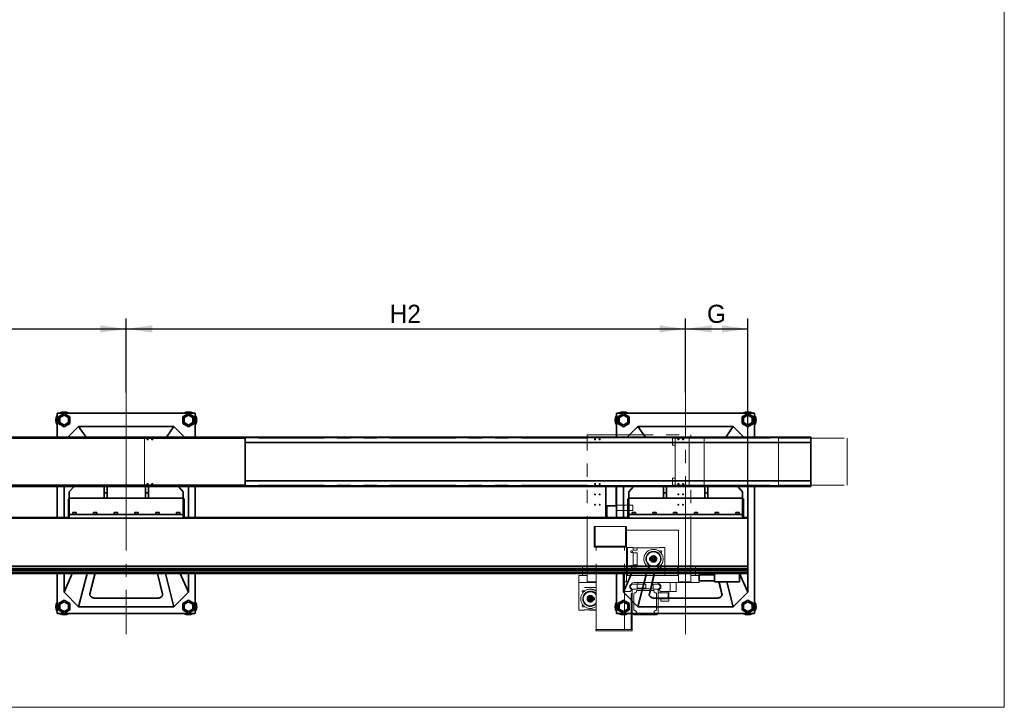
# Model space of a CAD drawing. Header units: millimetres. Extents: x 21 to 401, y 28 to 281.
# Tile 3 of 14: x 101 to 196, y 28 to 95. Entities that reach past the tile are written whole.
import ezdxf

# ---------------------------------------------------------------- set-up
doc = ezdxf.new("R2010")
doc.units = ezdxf.units.MM
for name, pattern in [('SLD-Durchgehend', [0]), ('SLD-Phantom', [12.7, 6.35, -1.27, 1.27, -1.27, 1.27, -1.27]), ('SLD-Punktstrich', [19.05, 15.24, -1.27, 1.27, -1.27])]:
    doc.linetypes.add(name, pattern=pattern)
doc.layers.add('KOPF', color=7, linetype='SLD-Durchgehend')
doc.styles.add('SLDTEXTSTYLE2', font='GIL_____.TTF')
doc.dimstyles.new('SLDDIMSTYLE0', dxfattribs={"dimtxt": 1.75, "dimasz": 2.5, "dimexe": 0, "dimexo": 0.0625, "dimgap": 0.4375, "dimtad": 1, "dimlfac": 50, "dimrnd": 1e-09, "dimzin": 12, "dimdsep": 46, "dimtxsty": 'SLDTEXTSTYLE2', "dimsah": 1, "dimcen": 0.09, "dimadec": 0, "dimazin": 3, "dimtfac": 1, "dimtofl": 0, "dimtmove": 0, "dimatfit": 3, "dimfxl": 1, "dimfrac": 2, "dimtolj": 1, "dimtzin": 12, "dimarcsym": 0})

# ---------------------------------------------------------------- blocks, each defined once
blk = doc.blocks.new('_D_11')
at = {"layer": 'KOPF'}
for p, q in [((56.973, 58.694), (56.973, 65.834)), ((110.973, 58.694), (110.973, 65.834)), ((56.973, 64.834), (110.973, 64.834))]:
    blk.add_line(p, q, dxfattribs=at)
for points in [[(56.973, 64.834), (59.473, 64.484), (59.473, 65.184)], [(110.973, 64.834), (108.473, 65.184), (108.473, 64.484)]]:
    blk.add_solid(points, dxfattribs=at)
at = {"layer": 'KOPF', "insert": (82.417, 67.167), "char_height": 1.75, "attachment_point": 1, "style": 'SLDTEXTSTYLE2'}
blk.add_mtext('H1', dxfattribs=at)
blk = doc.blocks.new('_D_12')
at = {"layer": 'KOPF'}
for p, q in [((110.973, 58.694), (110.973, 65.834)), ((164.973, 58.694), (164.973, 65.834)), ((110.973, 64.834), (164.973, 64.834))]:
    blk.add_line(p, q, dxfattribs=at)
for points in [[(110.973, 64.834), (113.473, 64.484), (113.473, 65.184)], [(164.973, 64.834), (162.473, 65.184), (162.473, 64.484)]]:
    blk.add_solid(points, dxfattribs=at)
at = {"layer": 'KOPF', "insert": (136.417, 67.167), "char_height": 1.75, "attachment_point": 1, "style": 'SLDTEXTSTYLE2'}
blk.add_mtext('H2', dxfattribs=at)
blk = doc.blocks.new('_D_13')
at = {"layer": 'KOPF'}
for p, q in [((164.973, 58.694), (164.973, 65.834)), ((170.973, 46.624), (170.973, 65.834)), ((164.973, 64.834), (170.973, 64.834))]:
    blk.add_line(p, q, dxfattribs=at)
for points in [[(164.973, 64.834), (167.473, 64.484), (167.473, 65.184)], [(170.973, 64.834), (168.473, 65.184), (168.473, 64.484)]]:
    blk.add_solid(points, dxfattribs=at)
at = {"layer": 'KOPF', "insert": (167.036, 67.167), "char_height": 1.75, "attachment_point": 1, "style": 'SLDTEXTSTYLE2'}
blk.add_mtext('G', dxfattribs=at)

msp = doc.modelspace()

# ---------------------------------------------------------------- linework, layer by layer
at = {"color": 7, "linetype": 'SLD-Durchgehend', "lineweight": 35}
for p, q in [((104.31342, 54.40429), (104.31342, 56.69429)), ((104.31342, 56.69429), (117.63342, 56.69429)), ((104.97342, 56.66938), (104.42342, 56.35183)), ((104.42342, 56.35183), (104.42342, 55.71675)), ((104.97342, 56.50772), (104.56342, 56.271)), ((104.56342, 56.271), (104.56342, 55.79758)), ((105.52342, 56.35183), (104.97342, 56.66938)), ((105.38342, 56.271), (104.97342, 56.50772)), ((105.38342, 55.79758), (105.38342, 56.271)), ((105.52342, 55.71675), (105.52342, 56.35183)), ((116.97342, 56.66938), (116.42342, 56.35183)), ((116.42342, 56.35183), (116.42342, 55.71675)), ((116.97342, 56.50772), (116.56342, 56.271)), ((116.56342, 56.271), (116.56342, 55.79758)), ((117.52342, 56.35183), (116.97342, 56.66938)), ((117.38342, 56.271), (116.97342, 56.50772)), ((117.38342, 55.79758), (117.38342, 56.271)), ((117.52342, 55.71675), (117.52342, 56.35183)), ((117.63342, 56.69429), (117.63342, 54.40429)), ((158.31342, 56.69429), (171.63342, 56.69429)), ((158.31342, 54.40429), (158.31342, 56.69429)), ((158.97342, 56.66938), (158.42342, 56.35183)), ((158.42342, 56.35183), (158.42342, 55.71675)), ((158.97342, 56.50772), (158.56342, 56.271)), ((158.56342, 56.271), (158.56342, 55.79758)), ((159.52342, 56.35183), (158.97342, 56.66938)), ((159.38342, 56.271), (158.97342, 56.50772)), ((159.38342, 55.79758), (159.38342, 56.271)), ((159.52342, 55.71675), (159.52342, 56.35183)), ((170.97342, 56.66938), (170.42342, 56.35183)), ((170.42342, 56.35183), (170.42342, 55.71675)), ((170.97342, 56.50772), (170.56342, 56.271)), ((170.56342, 56.271), (170.56342, 55.79758)), ((171.52343, 56.35183), (170.97342, 56.66938)), ((171.38343, 56.271), (170.97342, 56.50772)), ((171.38343, 55.79758), (171.38343, 56.271)), ((171.52343, 55.71675), (171.52343, 56.35183)), ((171.63342, 56.69429), (171.63342, 54.40429)), ((104.42342, 55.71675), (104.97342, 55.39921)), ((104.56342, 55.79758), (104.97342, 55.56086)), ((104.97342, 55.56086), (105.38342, 55.79758)), ((104.97342, 55.39921), (105.52342, 55.71675)), ((106.37342, 55.43429), (105.34342, 54.40429)), ((107.10691, 54.40429), (106.37342, 55.43429)), ((115.57342, 55.43429), (106.37342, 55.43429)), ((114.83994, 54.40429), (115.57342, 55.43429)), ((116.60342, 54.40429), (115.57342, 55.43429)), ((116.42342, 55.71675), (116.97342, 55.39921)), ((116.56342, 55.79758), (116.97342, 55.56086)), ((116.97342, 55.56086), (117.38342, 55.79758)), ((116.97342, 55.39921), (117.52342, 55.71675)), ((158.42342, 55.71675), (158.97342, 55.39921)), ((158.56342, 55.79758), (158.97342, 55.56086)), ((158.97342, 55.56086), (159.38342, 55.79758)), ((158.97342, 55.39921), (159.52342, 55.71675)), ((160.37342, 55.43429), (159.34342, 54.40429)), ((161.10691, 54.40429), (160.37342, 55.43429)), ((169.57342, 55.43429), (160.37342, 55.43429)), ((168.83994, 54.40429), (169.57342, 55.43429)), ((170.60343, 54.40429), (169.57342, 55.43429)), ((170.42342, 55.71675), (170.97342, 55.39921)), ((170.56342, 55.79758), (170.97342, 55.56086)), ((170.97342, 55.56086), (171.38343, 55.79758)), ((170.97342, 55.39921), (171.52343, 55.71675)), ((115.81342, 54.30429), (66.29842, 54.30429)), ((177.07342, 54.40429), (66.47342, 54.40429)), ((177.07342, 54.34429), (66.47342, 54.34429)), ((115.81342, 54.30429), (115.8141, 54.30429)), ((115.8141, 54.30429), (117.81249, 54.30429)), ((117.81249, 54.30429), (122.45362, 54.30429)), ((122.45362, 49.74429), (122.45362, 54.30429)), ((177.07342, 54.40429), (177.07342, 54.34429)), ((177.07342, 53.88429), (177.07342, 54.34429)), ((177.07342, 53.88429), (122.45362, 53.88429)), ((177.07342, 50.16429), (177.07342, 53.88429)), ((115.81342, 49.74429), (66.29842, 49.74429)), ((66.47342, 49.70429), (177.07342, 49.70429)), ((177.07342, 49.64429), (66.47342, 49.64429)), ((104.31342, 46.62429), (104.31342, 49.64429)), ((104.97342, 49.64429), (104.97342, 46.62429)), ((105.93429, 49.64429), (105.47342, 49.11429)), ((108.82342, 49.03429), (108.82342, 49.64429)), ((109.12342, 49.03429), (109.12342, 49.64429)), ((112.82342, 49.03429), (112.82342, 49.64429)), ((113.12342, 49.03429), (113.12342, 49.64429)), ((115.81342, 49.74429), (115.8141, 49.74429)), ((115.8141, 49.74429), (117.81249, 49.74429)), ((116.47342, 49.11429), (116.01255, 49.64429)), ((116.97342, 46.62429), (116.97342, 49.64429)), ((117.63342, 49.64429), (117.63342, 46.62429)), ((117.81249, 49.74429), (122.45362, 49.74429)), ((177.07342, 50.16429), (122.45362, 50.16429)), ((157.27342, 49.64429), (157.27342, 47.77429)), ((158.27342, 49.64429), (158.27342, 47.77429)), ((158.31342, 46.62429), (158.31342, 49.64429)), ((158.97342, 49.64429), (158.97342, 46.62429)), ((159.93429, 49.64429), (159.47343, 49.11429)), ((162.82343, 49.03429), (162.82343, 49.64429)), ((163.12342, 49.03429), (163.12342, 49.64429)), ((166.82342, 49.03429), (166.82342, 49.64429)), ((167.12342, 49.03429), (167.12342, 49.64429)), ((170.47342, 49.11429), (170.01256, 49.64429)), ((170.97342, 46.62429), (170.97342, 49.64429)), ((171.63342, 49.64429), (171.63342, 37.37429)), ((177.07342, 49.70429), (177.07342, 50.16429)), ((177.07342, 49.70429), (177.07342, 49.64429)), ((105.47342, 48.51429), (105.47342, 49.11429)), ((105.47342, 48.51429), (108.82342, 48.51429)), ((105.47342, 48.16429), (105.47342, 48.51429)), ((108.82342, 49.03429), (109.12342, 49.03429)), ((108.82342, 48.51429), (108.82342, 49.03429)), ((108.82342, 48.51429), (109.12342, 48.51429)), ((109.12342, 48.51429), (109.12342, 49.03429)), ((109.12342, 48.51429), (112.82342, 48.51429)), ((113.12342, 49.03429), (112.82342, 49.03429)), ((112.82342, 48.51429), (112.82342, 49.03429)), ((113.12342, 48.51429), (112.82342, 48.51429)), ((113.12342, 48.51429), (113.12342, 49.03429)), ((113.12342, 48.51429), (116.47342, 48.51429)), ((116.47342, 48.51429), (116.47342, 49.11429)), ((116.47342, 48.16429), (116.47342, 48.51429)), ((159.47343, 48.51429), (159.47343, 49.11429)), ((159.47343, 48.51429), (162.82343, 48.51429)), ((159.47343, 48.16429), (159.47343, 48.51429)), ((162.82343, 49.03429), (163.12342, 49.03429)), ((162.82343, 48.51429), (162.82343, 49.03429)), ((162.82343, 48.51429), (163.12342, 48.51429)), ((163.12342, 48.51429), (163.12342, 49.03429)), ((163.12342, 48.51429), (166.82342, 48.51429)), ((167.12342, 49.03429), (166.82342, 49.03429)), ((166.82342, 48.51429), (166.82342, 49.03429)), ((167.12342, 48.51429), (166.82342, 48.51429)), ((167.12342, 48.51429), (167.12342, 49.03429)), ((167.12342, 48.51429), (170.47342, 48.51429)), ((170.47342, 48.51429), (170.47342, 49.11429)), ((170.47342, 48.16429), (170.47342, 48.51429)), ((105.39342, 48.43429), (105.47342, 48.43429)), ((105.39342, 48.13429), (105.39342, 48.43429)), ((105.39342, 47.03429), (105.39342, 48.13429)), ((105.47342, 46.91429), (105.47342, 48.16429)), ((116.55342, 48.43429), (116.47342, 48.43429)), ((116.47342, 46.91429), (116.47342, 48.16429)), ((116.55342, 48.43429), (116.55342, 48.13429)), ((116.55342, 48.13429), (116.55342, 47.03429)), ((158.27342, 47.77429), (157.27342, 47.77429)), ((157.27342, 47.77429), (157.27342, 46.57429)), ((157.35342, 47.77429), (157.35342, 46.65429)), ((159.39342, 48.43429), (159.47343, 48.43429)), ((159.39342, 48.13429), (159.39342, 48.43429)), ((159.39342, 47.03429), (159.39342, 48.13429)), ((159.47343, 46.91429), (159.47343, 48.16429)), ((170.55342, 48.43429), (170.47342, 48.43429)), ((170.47342, 46.91429), (170.47342, 48.16429)), ((170.55342, 48.43429), (170.55342, 48.13429)), ((170.55342, 48.13429), (170.55342, 47.03429)), ((105.47342, 46.62429), (66.47342, 46.62429)), ((105.39342, 46.73429), (105.39342, 47.03429)), ((105.39342, 46.73429), (105.47342, 46.73429)), ((105.47342, 46.91429), (116.47342, 46.91429)), ((105.47342, 46.57429), (105.47342, 46.91429)), ((105.81342, 47.11429), (105.81342, 46.91429)), ((105.81342, 47.11429), (106.13342, 47.11429)), ((106.13342, 46.91429), (106.13342, 47.11429)), ((107.81342, 47.11429), (107.81342, 46.91429)), ((107.81342, 47.11429), (108.13342, 47.11429)), ((108.13342, 46.91429), (108.13342, 47.11429)), ((109.81342, 47.11429), (109.81342, 46.91429)), ((109.81342, 47.11429), (110.13342, 47.11429)), ((110.13342, 46.91429), (110.13342, 47.11429)), ((111.81342, 47.11429), (111.81342, 46.91429)), ((111.81342, 47.11429), (112.13342, 47.11429)), ((112.13342, 46.91429), (112.13342, 47.11429)), ((113.81342, 47.11429), (113.81342, 46.91429)), ((113.81342, 47.11429), (114.13342, 47.11429)), ((114.13342, 46.91429), (114.13342, 47.11429)), ((115.81342, 47.11429), (115.81342, 46.91429)), ((115.81342, 47.11429), (116.13342, 47.11429)), ((116.13342, 46.91429), (116.13342, 47.11429)), ((116.47342, 46.57429), (116.47342, 46.91429)), ((116.55342, 46.73429), (116.47342, 46.73429)), ((157.27342, 46.62429), (116.47342, 46.62429)), ((116.55342, 47.03429), (116.55342, 46.73429)), ((158.27342, 46.65429), (157.35342, 46.65429)), ((158.27342, 46.65429), (158.27342, 46.57429)), ((159.47343, 46.62429), (158.27342, 46.62429)), ((159.39342, 46.73429), (159.39342, 47.03429)), ((159.39342, 46.73429), (159.47343, 46.73429)), ((159.47343, 46.91429), (170.47342, 46.91429)), ((159.47343, 46.57429), (159.47343, 46.91429)), ((159.81342, 47.11429), (159.81342, 46.91429)), ((159.81342, 47.11429), (160.13343, 47.11429)), ((160.13343, 46.91429), (160.13343, 47.11429)), ((161.81342, 47.11429), (161.81342, 46.91429)), ((161.81342, 47.11429), (162.13342, 47.11429)), ((162.13342, 46.91429), (162.13342, 47.11429)), ((163.81343, 47.11429), (163.81343, 46.91429)), ((163.81343, 47.11429), (164.13342, 47.11429)), ((164.13342, 46.91429), (164.13342, 47.11429)), ((165.81342, 47.11429), (165.81342, 46.91429)), ((165.81342, 47.11429), (166.13342, 47.11429)), ((166.13342, 46.91429), (166.13342, 47.11429)), ((167.81342, 47.11429), (167.81342, 46.91429)), ((167.81342, 47.11429), (168.13342, 47.11429)), ((168.13342, 46.91429), (168.13342, 47.11429)), ((169.81342, 47.11429), (169.81342, 46.91429)), ((169.81342, 47.11429), (170.13343, 47.11429)), ((170.13343, 46.91429), (170.13343, 47.11429)), ((170.47342, 46.57429), (170.47342, 46.91429)), ((170.55342, 46.73429), (170.47342, 46.73429)), ((170.97342, 46.62429), (170.47342, 46.62429)), ((170.55342, 47.03429), (170.55342, 46.73429)), ((170.97342, 46.62429), (170.97342, 46.57429)), ((66.47342, 46.57429), (105.47342, 46.57429)), ((105.47342, 46.57429), (116.47342, 46.57429)), ((116.47342, 46.57429), (159.47343, 46.57429)), ((159.47343, 46.57429), (170.47342, 46.57429)), ((170.47342, 46.57429), (170.97342, 46.57429)), ((170.97342, 46.26929), (170.97342, 46.57429)), ((170.97342, 42.01929), (170.97342, 46.26929)), ((170.97342, 41.94732), (66.47342, 41.94732)), ((170.97342, 41.94732), (170.97342, 42.01929)), ((170.97342, 41.94732), (170.97342, 41.71429)), ((170.97142, 41.71429), (66.93342, 41.71429)), ((170.97142, 41.55829), (66.93342, 41.55829)), ((170.97142, 41.37629), (66.93342, 41.37629)), ((167.77343, 41.22029), (66.93342, 41.22029)), ((104.31342, 37.37429), (104.31342, 41.22029)), ((105.75971, 41.22029), (104.97342, 39.43429)), ((104.97342, 41.22029), (104.97342, 39.43429)), ((107.19618, 41.22029), (106.37342, 38.03429)), ((107.9559, 41.22029), (107.46948, 39.23962)), ((107.94784, 41.22029), (107.46948, 39.27242)), ((114.47736, 39.23962), (113.99095, 41.22029)), ((114.47736, 39.27242), (113.999, 41.22029)), ((114.75066, 41.22029), (115.57342, 38.03429)), ((116.18713, 41.22029), (116.97342, 39.43429)), ((116.97342, 39.43429), (116.97342, 41.22029)), ((117.63342, 41.22029), (117.63342, 37.37429)), ((158.31342, 37.37429), (158.31342, 41.22029)), ((159.75971, 41.22029), (158.97342, 39.43429)), ((158.97342, 41.22029), (158.97342, 39.43429)), ((161.19618, 41.22029), (160.37342, 38.03429)), ((161.9559, 41.22029), (161.46949, 39.23962)), ((161.94784, 41.22029), (161.46949, 39.27242)), ((167.77343, 41.10029), (166.27342, 41.10029)), ((166.27342, 40.54029), (166.27342, 41.10029)), ((167.77343, 41.22029), (167.77343, 40.42029)), ((167.77343, 41.22029), (170.17342, 41.22029)), ((170.97142, 41.22029), (170.17342, 41.22029)), ((170.17342, 41.22029), (170.17342, 40.42029)), ((170.18714, 41.22029), (170.97342, 39.43429)), ((170.97142, 41.71429), (170.97142, 41.55829)), ((170.97342, 41.71429), (170.97142, 41.71429)), ((170.97342, 41.66429), (170.97142, 41.66429)), ((170.97142, 41.55829), (170.97142, 41.37629)), ((170.97142, 41.37629), (170.97142, 41.22029)), ((170.97342, 41.71429), (170.97342, 41.66429)), ((170.97342, 39.43429), (170.97342, 41.66429)), ((166.27342, 40.54029), (167.77343, 40.54029)), ((167.77343, 40.42029), (170.17342, 40.42029)), ((168.47736, 39.23962), (168.18742, 40.42029)), ((168.47736, 39.27242), (168.19546, 40.42029)), ((168.95726, 40.42029), (169.57342, 38.03429)), ((104.97342, 39.43429), (106.37342, 38.03429)), ((107.46364, 39.22463), (107.46364, 39.19183)), ((114.4832, 39.19183), (114.4832, 39.22463)), ((115.57342, 38.03429), (116.97342, 39.43429)), ((158.97342, 39.43429), (160.37342, 38.03429)), ((161.46364, 39.22463), (161.46364, 39.19183)), ((168.4832, 39.19183), (168.4832, 39.22463)), ((169.57342, 38.03429), (170.97342, 39.43429)), ((104.97342, 38.66938), (104.42342, 38.35183)), ((104.42342, 38.35183), (104.42342, 37.71675)), ((104.97342, 38.50772), (104.56342, 38.271)), ((104.56342, 38.271), (104.56342, 37.79758)), ((105.52342, 38.35183), (104.97342, 38.66938)), ((105.38342, 38.271), (104.97342, 38.50772)), ((105.38342, 37.79758), (105.38342, 38.271)), ((105.52342, 37.71675), (105.52342, 38.35183)), ((106.37342, 38.03429), (115.57342, 38.03429)), ((108.06364, 38.84846), (113.8832, 38.84846)), ((116.97342, 38.66938), (116.42342, 38.35183)), ((116.42342, 38.35183), (116.42342, 37.71675)), ((116.97342, 38.50772), (116.56342, 38.271)), ((116.56342, 38.271), (116.56342, 37.79758)), ((117.52342, 38.35183), (116.97342, 38.66938)), ((117.38342, 38.271), (116.97342, 38.50772)), ((117.38342, 37.79758), (117.38342, 38.271)), ((117.52342, 37.71675), (117.52342, 38.35183)), ((158.97342, 38.66938), (158.42342, 38.35183)), ((158.42342, 38.35183), (158.42342, 37.71675)), ((158.97342, 38.50772), (158.56342, 38.271)), ((158.56342, 38.271), (158.56342, 37.79758)), ((159.52342, 38.35183), (158.97342, 38.66938)), ((159.38342, 38.271), (158.97342, 38.50772)), ((159.38342, 37.79758), (159.38342, 38.271)), ((159.52342, 37.71675), (159.52342, 38.35183)), ((160.37342, 38.03429), (169.57342, 38.03429)), ((162.06364, 38.84846), (167.8832, 38.84846)), ((170.97342, 38.66938), (170.42342, 38.35183)), ((170.42342, 38.35183), (170.42342, 37.71675)), ((170.97342, 38.50772), (170.56342, 38.271)), ((170.56342, 38.271), (170.56342, 37.79758)), ((171.52343, 38.35183), (170.97342, 38.66938)), ((171.38343, 38.271), (170.97342, 38.50772)), ((171.38343, 37.79758), (171.38343, 38.271)), ((171.52343, 37.71675), (171.52343, 38.35183)), ((117.63342, 37.37429), (104.31342, 37.37429)), ((104.42342, 37.71675), (104.97342, 37.39921)), ((104.56342, 37.79758), (104.97342, 37.56086)), ((104.97342, 37.56086), (105.38342, 37.79758)), ((104.97342, 37.39921), (105.52342, 37.71675)), ((116.42342, 37.71675), (116.97342, 37.39921)), ((116.56342, 37.79758), (116.97342, 37.56086)), ((116.97342, 37.56086), (117.38342, 37.79758)), ((116.97342, 37.39921), (117.52342, 37.71675)), ((171.63342, 37.37429), (158.31342, 37.37429)), ((158.42342, 37.71675), (158.97342, 37.39921)), ((158.56342, 37.79758), (158.97342, 37.56086)), ((158.97342, 37.56086), (159.38342, 37.79758)), ((158.97342, 37.39921), (159.52342, 37.71675)), ((170.42342, 37.71675), (170.97342, 37.39921)), ((170.56342, 37.79758), (170.97342, 37.56086)), ((170.97342, 37.56086), (171.38343, 37.79758)), ((170.97342, 37.39921), (171.52343, 37.71675))]:
    msp.add_line(p, q, dxfattribs=at)
at = {"color": 7, "linetype": 'SLD-Phantom', "lineweight": 18}
for p, q in [((112.73322, 54.30429), (112.73322, 49.74429)), ((155.47342, 54.30429), (112.73322, 54.30429)), ((155.47342, 54.61729), (165.47342, 54.61729)), ((155.47342, 40.41729), (155.47342, 54.61729)), ((163.69842, 54.30429), (163.69842, 54.40429)), ((165.29842, 54.40429), (163.69842, 54.40429)), ((165.29842, 54.30429), (163.69842, 54.30429)), ((163.69842, 53.60429), (163.69842, 54.30429)), ((163.97342, 49.74429), (163.97342, 54.30429)), ((165.29842, 54.30429), (165.29842, 54.40429)), ((165.31342, 54.30429), (165.29842, 54.30429)), ((165.31342, 49.74429), (165.31342, 54.30429)), ((165.31342, 54.30429), (166.75585, 54.30429)), ((165.47342, 54.30429), (165.47342, 54.61729)), ((166.75585, 49.74429), (166.75585, 54.30429)), ((166.75585, 54.30429), (173.92153, 54.30429)), ((173.92153, 49.74429), (173.92153, 54.30429)), ((173.92153, 54.30429), (180.55362, 54.30429)), ((180.55362, 49.74429), (180.55362, 54.30429)), ((163.97342, 53.60429), (163.69842, 53.60429)), ((163.97342, 50.44429), (163.69842, 50.44429)), ((163.69842, 49.74429), (163.69842, 50.44429)), ((155.47342, 49.74429), (112.73322, 49.74429)), ((165.29842, 49.74429), (163.69842, 49.74429)), ((163.69842, 49.64429), (163.69842, 49.74429)), ((165.29842, 49.64429), (163.69842, 49.64429)), ((165.29842, 49.64429), (165.29842, 49.74429)), ((165.31342, 49.74429), (165.29842, 49.74429)), ((165.31342, 49.74429), (166.75585, 49.74429)), ((165.47342, 40.41729), (165.47342, 49.74429)), ((166.75585, 49.74429), (173.92153, 49.74429)), ((173.92153, 49.74429), (180.55362, 49.74429)), ((159.87343, 47.81729), (158.27342, 47.81729)), ((158.27342, 47.81729), (158.27342, 47.31729)), ((159.87343, 47.31729), (159.87343, 47.81729)), ((158.27342, 47.31729), (159.87343, 47.31729)), ((156.15342, 45.78029), (156.25342, 45.78029)), ((156.15342, 44.78029), (156.15342, 45.78029)), ((156.25342, 44.78029), (156.25342, 45.78029)), ((156.25342, 45.78029), (159.15342, 45.78029)), ((159.15342, 45.78029), (159.25342, 45.78029)), ((159.15342, 45.78029), (159.15342, 44.78029)), ((159.25342, 44.78029), (159.25342, 45.78029)), ((156.15342, 44.78029), (156.25342, 44.78029)), ((156.15342, 44.08029), (156.15342, 44.78029)), ((156.25342, 44.08029), (156.25342, 44.78029)), ((159.15342, 44.78029), (159.25342, 44.78029)), ((159.15342, 44.78029), (159.15342, 44.08029)), ((159.25342, 44.08029), (159.25342, 44.78029)), ((164.27342, 45.41729), (159.27342, 45.41729)), ((159.27342, 45.41729), (159.27342, 40.41729)), ((164.27342, 40.41729), (164.27342, 45.41729)), ((156.15342, 43.78029), (156.15342, 44.08029)), ((156.15342, 44.08029), (156.25342, 44.08029)), ((156.15342, 43.78029), (159.25342, 43.78029)), ((156.25342, 44.08029), (156.25342, 43.88029)), ((156.25342, 43.88029), (159.15342, 43.88029)), ((156.34342, 35.81989), (156.34342, 43.78029)), ((159.06342, 35.81989), (159.06342, 43.78029)), ((159.15342, 43.88029), (159.15342, 44.08029)), ((159.15342, 44.08029), (159.25342, 44.08029)), ((159.25342, 43.78029), (159.25342, 44.08029)), ((159.36743, 41.05729), (159.36743, 43.73729)), ((159.89742, 43.73729), (159.36743, 43.73729)), ((159.89742, 43.73729), (159.89742, 43.52729)), ((159.89742, 43.72729), (161.94742, 43.72729)), ((161.94742, 43.71729), (161.94742, 43.72729)), ((162.96742, 43.73729), (162.42742, 43.73729)), ((162.42742, 43.71729), (162.42742, 43.73729)), ((162.96742, 41.05729), (162.96742, 43.73729)), ((159.79615, 43.25729), (159.7387, 43.25729)), ((159.84742, 43.36601), (159.84742, 43.30857)), ((159.89742, 43.52729), (159.91742, 43.52729)), ((159.89742, 43.21729), (159.89742, 42.05729)), ((160.27742, 43.21729), (159.89742, 43.21729)), ((159.91742, 43.52729), (159.91742, 43.49729)), ((159.91742, 43.49729), (160.25742, 43.49729)), ((160.25742, 43.49729), (160.25742, 43.52729)), ((160.25742, 43.52729), (160.27742, 43.52729)), ((160.27742, 43.52729), (160.27742, 43.71729)), ((162.42742, 43.71729), (160.27742, 43.71729)), ((160.27742, 43.21729), (160.27742, 42.05729)), ((162.48742, 43.33047), (162.48742, 43.36601)), ((162.59615, 43.25729), (162.5606, 43.25729)), ((155.01343, 41.93729), (155.01343, 41.05729)), ((155.47342, 41.93729), (155.01343, 41.93729)), ((159.7387, 42.01729), (159.79615, 42.01729)), ((159.84742, 41.96601), (159.84742, 41.90857)), ((160.27742, 42.05729), (159.89742, 42.05729)), ((161.56345, 42.73729), (161.48143, 42.73729)), ((161.48143, 42.73729), (161.48143, 42.53729)), ((161.48143, 42.53729), (161.56345, 42.53729)), ((162.48742, 41.90857), (162.48653, 41.94337)), ((162.48742, 41.90857), (162.48742, 41.94411)), ((162.59615, 42.01729), (162.55714, 42.01829)), ((162.5606, 42.01729), (162.59615, 42.01729)), ((164.21343, 41.93729), (164.21343, 41.05729)), ((164.27342, 41.93729), (164.21343, 41.93729)), ((165.47342, 41.93729), (165.93343, 41.93729)), ((165.93343, 41.93729), (165.93343, 41.05729)), ((155.47342, 41.05729), (154.67342, 41.05729)), ((154.67342, 41.05729), (154.67342, 40.37729)), ((159.27342, 41.05729), (164.27342, 41.05729)), ((159.91742, 41.74729), (159.89742, 41.74729)), ((159.89742, 41.74729), (159.89742, 41.53729)), ((159.89742, 41.54729), (161.94742, 41.54729)), ((162.42742, 41.53729), (159.89742, 41.53729)), ((160.25742, 41.77729), (159.91742, 41.77729)), ((159.91742, 41.77729), (159.91742, 41.74729)), ((159.95242, 41.54729), (159.95242, 41.53729)), ((160.25742, 41.74729), (160.25742, 41.77729)), ((160.27742, 41.74729), (160.25742, 41.74729)), ((160.27742, 41.55729), (160.27742, 41.74729)), ((162.42742, 41.55729), (160.27742, 41.55729)), ((161.38242, 41.53729), (161.38242, 41.54729)), ((161.94742, 41.54729), (161.94742, 41.55729)), ((162.42742, 41.55729), (162.42742, 41.53729)), ((166.27342, 41.05729), (165.47342, 41.05729)), ((166.27342, 41.05729), (166.27342, 40.37729)), ((156.34342, 40.37729), (154.67342, 40.37729)), ((154.67342, 40.37729), (154.67342, 37.69729)), ((155.47342, 40.41729), (156.34342, 40.41729)), ((159.06342, 40.41729), (159.27342, 40.41729)), ((166.27342, 40.37729), (159.06342, 40.37729)), ((159.74342, 40.22729), (159.58342, 40.06729)), ((159.58342, 40.06729), (159.58342, 39.86729)), ((159.78943, 40.21429), (159.63342, 40.05829)), ((159.63342, 39.87629), (159.63342, 40.05829)), ((159.81342, 40.22729), (159.74342, 40.22729)), ((160.29342, 40.21429), (159.78943, 40.21429)), ((159.81342, 40.22729), (159.81342, 40.37729)), ((160.19301, 40.21729), (160.19301, 40.21429)), ((160.19301, 40.21729), (161.14183, 40.21729)), ((160.29342, 39.76029), (160.29342, 40.21429)), ((160.34742, 40.37729), (160.34742, 40.21731)), ((160.66743, 40.21731), (160.34742, 40.21731)), ((160.41742, 40.21731), (160.41742, 40.21729)), ((160.98742, 40.21731), (160.66743, 40.21731)), ((160.91742, 40.21729), (160.91742, 40.21731)), ((160.98742, 40.21731), (160.98742, 40.37729)), ((161.14183, 39.82729), (161.14183, 40.21729)), ((161.85343, 39.76029), (161.85343, 40.21429)), ((161.85343, 40.21429), (162.35742, 40.21429)), ((162.33342, 40.22729), (162.33342, 40.37729)), ((162.40342, 40.22729), (162.33342, 40.22729)), ((162.35742, 40.21429), (162.51343, 40.05829)), ((162.56343, 40.06729), (162.40342, 40.22729)), ((162.51343, 39.87629), (162.51343, 40.05829)), ((162.56343, 39.86729), (162.56343, 40.06729)), ((163.48963, 39.49729), (163.48963, 40.37729)), ((164.05342, 39.49729), (164.05342, 40.37729)), ((164.27342, 40.41729), (165.47342, 40.41729)), ((155.0447, 39.41729), (155.0837, 39.4163)), ((155.08024, 39.41729), (155.0447, 39.41729)), ((155.15342, 39.52601), (155.15431, 39.49121)), ((155.15342, 39.52601), (155.15342, 39.49047)), ((155.21342, 39.89729), (156.34342, 39.89729)), ((155.21342, 39.87729), (155.21342, 39.89729)), ((155.21342, 39.87729), (156.34342, 39.87729)), ((155.69342, 39.88729), (155.69342, 39.87729)), ((156.34342, 39.88729), (155.69342, 39.88729)), ((156.25842, 39.89729), (156.25842, 39.88729)), ((159.61343, 39.49729), (159.06342, 39.49729)), ((159.58342, 39.86729), (159.74342, 39.70729)), ((159.81342, 39.69729), (159.61343, 39.49729)), ((159.78943, 39.72029), (159.63342, 39.87629)), ((159.72342, 39.30029), (159.82342, 39.30029)), ((159.72342, 37.29927), (159.72342, 39.30029)), ((159.74342, 39.70729), (159.81342, 39.70729)), ((159.87343, 39.72029), (159.78943, 39.72029)), ((159.81342, 39.69729), (159.81342, 39.70729)), ((159.87343, 39.72029), (159.82342, 39.67029)), ((159.82342, 39.67029), (159.82342, 37.46029)), ((160.29342, 39.72029), (159.87343, 39.72029)), ((159.98342, 39.28029), (159.98342, 37.74029)), ((160.29342, 39.82729), (161.14183, 39.82729)), ((161.85343, 39.76029), (160.29342, 39.76029)), ((160.29342, 39.76029), (160.29342, 39.72029)), ((161.84342, 39.60029), (160.30342, 39.60029)), ((161.85343, 39.72029), (161.85343, 39.76029)), ((162.27342, 39.72029), (161.85343, 39.72029)), ((162.16343, 39.28029), (162.16343, 37.74029)), ((162.32342, 39.67029), (162.27342, 39.72029)), ((162.27342, 39.72029), (162.35742, 39.72029)), ((162.32342, 37.46029), (162.32342, 39.67029)), ((163.28342, 39.38029), (162.32342, 39.38029)), ((162.33342, 39.69729), (162.33342, 39.70729)), ((162.33342, 39.70729), (162.40342, 39.70729)), ((162.53342, 39.49729), (162.33342, 39.69729)), ((162.35742, 39.72029), (162.51343, 39.87629)), ((162.40342, 39.70729), (162.56343, 39.86729)), ((163.48963, 39.49729), (162.53342, 39.49729)), ((162.56343, 39.38029), (162.56343, 39.49729)), ((163.28342, 39.38029), (163.28342, 38.78029)), ((163.36343, 38.57729), (163.36343, 39.49729)), ((164.05342, 39.49729), (163.48963, 39.49729)), ((155.0447, 38.17729), (155.08024, 38.17729)), ((155.15342, 38.10411), (155.15342, 38.06857)), ((156.15943, 38.89729), (156.07739, 38.89729)), ((156.07739, 38.69729), (156.15943, 38.69729)), ((156.15943, 38.69729), (156.15943, 38.89729)), ((163.28342, 38.78029), (162.32342, 38.78029)), ((162.56343, 38.57729), (162.56343, 38.78029)), ((163.36343, 38.57729), (162.56343, 38.57729)), ((154.67342, 37.69729), (155.21342, 37.69729)), ((155.21342, 37.71729), (156.34342, 37.71729)), ((155.21342, 37.71729), (155.21342, 37.69729)), ((155.69342, 37.71729), (155.69342, 37.70729)), ((156.34342, 37.70729), (155.69342, 37.70729)), ((159.72342, 37.29927), (159.82342, 37.29927)), ((159.72342, 36.12029), (159.72342, 37.29927)), ((159.82342, 37.29927), (159.82342, 37.46029)), ((159.82342, 36.12029), (159.82342, 37.29927)), ((160.02342, 37.26029), (162.12342, 37.26029)), ((161.84342, 37.42029), (160.30342, 37.42029)), ((159.72342, 36.12029), (159.82342, 36.12029)), ((159.72342, 35.82029), (159.72342, 36.12029)), ((159.82342, 36.12029), (159.82342, 35.72029)), ((156.30342, 35.72029), (156.30342, 35.82029)), ((156.30342, 35.82029), (156.34342, 35.82029)), ((159.82342, 35.72029), (156.30342, 35.72029)), ((159.06342, 35.81989), (156.34342, 35.81989)), ((159.06342, 35.82029), (159.72342, 35.82029))]:
    msp.add_line(p, q, dxfattribs=at)
at = {"color": 7, "linetype": 'SLD-Phantom', "lineweight": 18, "flags": 128}
for points in [[(161.29585, 43.06729), (161.26887, 43.06358), (161.26066, 43.0609)], [(161.33442, 43.05955), (161.32283, 43.06358), (161.29585, 43.06729)], [(161.95403, 43.34729), (161.93732, 43.3688), (161.93089, 43.37456)], [(161.96661, 43.31002), (161.9643, 43.32207), (161.95403, 43.34729)], [(162.49962, 42.88776), (162.5089, 42.89578), (162.5256, 42.91729)], [(162.5256, 42.91729), (162.53588, 42.94251), (162.53766, 42.95096)], [(161.20925, 42.35729), (161.19897, 42.33207), (161.19719, 42.32362)], [(161.23523, 42.38682), (161.22595, 42.3788), (161.20925, 42.35729)], [(161.76823, 41.96456), (161.77054, 41.95251), (161.78082, 41.92729)], [(161.78082, 41.92729), (161.79752, 41.90578), (161.80395, 41.90002)], [(162.40042, 42.21503), (162.41202, 42.211), (162.439, 42.20729)], [(162.439, 42.20729), (162.46598, 42.211), (162.47418, 42.21368)], [(155.20184, 39.22729), (155.17486, 39.22358), (155.16666, 39.2209)], [(155.24042, 39.21955), (155.22882, 39.22358), (155.20184, 39.22729)], [(155.86002, 39.50729), (155.84332, 39.5288), (155.83689, 39.53456)], [(155.87261, 39.47002), (155.8703, 39.48207), (155.86002, 39.50729)], [(155.11524, 38.51729), (155.10497, 38.49207), (155.10319, 38.48362)], [(155.14123, 38.54682), (155.13195, 38.5388), (155.11524, 38.51729)], [(155.67424, 38.12456), (155.67654, 38.11251), (155.68682, 38.08729)], [(155.68682, 38.08729), (155.70352, 38.06578), (155.70995, 38.06002)], [(156.30643, 38.37503), (156.31802, 38.371), (156.345, 38.36729)]]:
    msp.add_lwpolyline(points, dxfattribs=at)
at = {"color": 7, "linetype": 'SLD-Durchgehend', "lineweight": 35, "flags": 128}
for points in [[(107.46948, 39.27242), (107.46384, 39.23342), (107.46364, 39.22463)], [(107.46948, 39.23962), (107.46384, 39.20062), (107.46599, 39.16151), (107.4759, 39.12279), (107.49344, 39.08496), (107.51839, 39.04853), (107.55042, 39.01396), (107.58912, 38.98169), (107.63398, 38.95216), (107.68442, 38.92574), (107.73979, 38.90277), (107.79937, 38.88356), (107.86237, 38.86836), (107.92799, 38.85735), (107.99537, 38.85069), (108.06364, 38.84846)], [(113.8832, 38.84846), (113.95147, 38.85069), (114.01885, 38.85735), (114.08447, 38.86836), (114.14748, 38.88356), (114.20705, 38.90277), (114.26242, 38.92574), (114.31286, 38.95216), (114.35772, 38.98169), (114.39642, 39.01396), (114.42845, 39.04853), (114.4534, 39.08496), (114.47095, 39.12279), (114.48086, 39.16151), (114.48301, 39.20062), (114.47736, 39.23962)], [(114.4832, 39.22463), (114.48301, 39.23342), (114.47736, 39.27242)], [(161.46949, 39.27242), (161.46384, 39.23342), (161.46364, 39.22463)], [(161.46949, 39.23962), (161.46384, 39.20062), (161.46599, 39.16151), (161.47589, 39.12279), (161.49344, 39.08496), (161.51839, 39.04853), (161.55042, 39.01396), (161.58912, 38.98169), (161.63398, 38.95216), (161.68442, 38.92574), (161.7398, 38.90277), (161.79937, 38.88356), (161.86237, 38.86836), (161.92799, 38.85735), (161.99537, 38.85069), (162.06364, 38.84846)], [(167.8832, 38.84846), (167.95147, 38.85069), (168.01885, 38.85735), (168.08448, 38.86836), (168.14748, 38.88356), (168.20705, 38.90277), (168.26242, 38.92574), (168.31286, 38.95216), (168.35772, 38.98169), (168.39642, 39.01396), (168.42846, 39.04853), (168.4534, 39.08496), (168.47094, 39.12279), (168.48086, 39.16151), (168.48301, 39.20062), (168.47736, 39.23962)], [(168.4832, 39.22463), (168.48301, 39.23342), (168.47736, 39.27242)]]:
    msp.add_lwpolyline(points, dxfattribs=at)
at = {"color": 7, "linetype": 'SLD-Phantom', "lineweight": 18}
for centre, radius in [((113.03322, 54.18429), 0.065), ((113.48322, 54.18429), 0.065), ((156.22342, 54.18429), 0.05), ((156.67342, 54.18429), 0.05), ((164.27342, 54.18429), 0.065), ((164.27342, 54.18429), 0.05), ((164.72342, 54.18429), 0.065), ((164.72342, 54.18429), 0.05), ((113.03322, 49.86429), 0.065), ((113.48322, 49.86429), 0.065), ((156.22342, 49.86429), 0.05), ((156.67342, 49.86429), 0.05), ((164.27342, 49.86429), 0.065), ((164.27342, 49.86429), 0.05), ((164.72342, 49.86429), 0.065), ((164.72342, 49.86429), 0.05), ((156.22342, 48.86429), 0.05), ((156.67342, 48.86429), 0.05), ((164.27342, 48.86429), 0.05), ((164.72342, 48.86429), 0.05), ((156.22342, 47.86429), 0.05), ((156.67342, 47.86429), 0.05), ((164.27342, 47.86429), 0.05), ((164.72342, 47.86429), 0.05), ((159.76742, 43.33729), 0.085), ((161.86742, 42.63729), 0.93), ((161.86742, 42.63729), 0.74), ((161.86742, 42.63729), 0.68), ((161.86742, 42.63729), 0.3), ((161.86742, 42.63729), 0.27), ((161.86742, 42.63729), 0.2), ((161.86742, 42.63729), 0.18), ((159.76742, 41.93729), 0.085), ((161.86742, 42.63729), 0.122), ((161.86742, 42.63729), 0.084), ((161.86742, 42.63729), 0.068), ((155.77342, 38.79729), 0.3), ((155.77342, 38.79729), 0.27), ((155.77342, 38.79729), 0.2), ((155.77342, 38.79729), 0.18), ((155.77342, 38.79729), 0.122), ((155.77342, 38.79729), 0.084), ((155.77342, 38.79729), 0.068)]:
    msp.add_circle(centre, radius, dxfattribs=at)
at = {"color": 7, "linetype": 'SLD-Durchgehend', "lineweight": 35}
for centre, start, end in [((104.97342, 56.03429), 145.5884913, 214.4115087), ((104.97342, 56.03429), 55.5884913, 124.4115087), ((116.97342, 56.03429), 55.5884913, 124.4115087), ((116.97342, 56.03429), 0, 34.4115087), ((158.97342, 56.03429), 145.5884913, 214.4115087), ((158.97342, 56.03429), 55.5884913, 124.4115087), ((170.97342, 56.03429), 55.5884913, 124.4115087), ((170.97342, 56.03429), 0, 34.4115087), ((116.97342, 56.03429), 325.5884913, 0), ((170.97342, 56.03429), 325.5884913, 0), ((104.97342, 38.03429), 145.5884913, 214.4115087), ((116.97342, 38.03429), 0, 34.4115087), ((116.97342, 38.03429), 325.5884913, 0), ((158.97342, 38.03429), 145.5884913, 214.4115087), ((170.97342, 38.03429), 0, 34.4115087), ((170.97342, 38.03429), 325.5884913, 0), ((104.97342, 38.03429), 235.5884913, 304.4115087), ((116.97342, 38.03429), 235.5884913, 304.4115087), ((158.97342, 38.03429), 235.5884913, 304.4115087), ((170.97342, 38.03429), 235.5884913, 304.4115087)]:
    msp.add_arc(centre, 0.8, start, end, dxfattribs=at)
at = {"color": 7, "linetype": 'SLD-Phantom', "lineweight": 18}
for centre, radius, start, end in [((161.29585, 42.96729), 0.1, 189.4005688, 232.6879781), ((161.86742, 42.63729), 0.32, 198.2099569, 161.7900431), ((161.86742, 43.29729), 0.1, 129.4005688, 172.6879781), ((162.439, 42.96729), 0.1, 69.4005688, 112.6879781), ((162.56742, 43.33729), 0.085, 269.2396906, 181.6241469), ((161.29585, 42.30729), 0.1, 249.4005688, 292.6879781), ((161.86742, 41.97729), 0.1, 309.4005687, 352.6879781), ((162.56742, 41.93729), 0.085, 178.4592044, 91.6241469), ((162.439, 42.30729), 0.1, 9.4005688, 52.6879781), ((155.77342, 38.79729), 0.93, 90, 307.7997224), ((155.07342, 39.49729), 0.085, 358.4592044, 271.6241471), ((155.77342, 38.79729), 0.74, 90, 320.3781651), ((155.77342, 38.79729), 0.68, 33.0457625, 326.9542375), ((155.20185, 39.12729), 0.1, 189.4005688, 232.6879781), ((155.77342, 38.79729), 0.32, 18.2099569, 341.7900431), ((155.77342, 39.45729), 0.1, 129.4005688, 172.6879781), ((155.77342, 38.79729), 0.93, 52.2002776, 90), ((155.77342, 38.79729), 0.74, 39.6218349, 90), ((156.345, 39.12729), 0.1, 90.9034581, 112.6879781), ((160.06342, 39.28029), 0.08, 90, 180), ((160.06342, 39.52029), 0.16, 270, 0), ((160.30342, 39.52029), 0.08, 90, 180), ((161.84342, 39.52029), 0.08, 0, 90), ((162.08342, 39.52029), 0.16, 180, 270), ((162.08342, 39.28029), 0.08, 0, 90), ((155.07342, 38.09729), 0.085, 89.2396906, 1.6241473), ((155.20185, 38.46729), 0.1, 249.4005688, 292.6879781), ((155.77342, 38.13729), 0.1, 309.4005689, 352.6879783), ((160.02342, 37.46029), 0.2, 180, 270), ((160.06342, 37.74029), 0.08, 180, 270), ((160.06342, 37.50029), 0.16, 0, 90), ((160.30342, 37.50029), 0.08, 180, 270), ((161.84342, 37.50029), 0.08, 270, 0), ((162.08342, 37.50029), 0.16, 90, 180), ((162.08342, 37.74029), 0.08, 270, 0), ((162.12342, 37.46029), 0.2, 270, 0)]:
    msp.add_arc(centre, radius, start, end, dxfattribs=at)
for points, knots in [([(159.7387, 43.41729), (159.7457, 43.416), (159.75988, 43.41339), (159.7801, 43.41389), (159.79166, 43.41634), (159.79615, 43.41729)], [0, 0, 0, 0, 0.37354513, 0.75640369, 1, 1, 1, 1]), ([(162.48696, 43.32682), (162.4863, 43.33617), (162.48536, 43.34932), (162.48696, 43.36227), (162.48742, 43.36601)], [0, 0, 0, 0, 0.7110093, 1, 1, 1, 1]), ([(162.48742, 43.36601), (162.48878, 43.35898), (162.49144, 43.34528), (162.49047, 43.3309), (162.49, 43.3239)], [0, 0, 0, 0, 0.51331291, 1, 1, 1, 1]), ([(162.59615, 43.25729), (162.58912, 43.25868), (162.57631, 43.2612), (162.56287, 43.26033), (162.5568, 43.25994)], [0, 0, 0, 0, 0.54876022, 1, 1, 1, 1]), ([(162.56014, 43.25674), (162.56842, 43.25617), (162.5805, 43.25533), (162.59241, 43.25682), (162.59615, 43.25729)], [0, 0, 0, 0, 0.685566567, 1, 1, 1, 1]), ([(162.64743, 43.30857), (162.64614, 43.31557), (162.64353, 43.32974), (162.64402, 43.34997), (162.64647, 43.36152), (162.64743, 43.36601)], [0, 0, 0, 0, 0.37353255, 0.75646328, 1, 1, 1, 1]), ([(159.79615, 42.01729), (159.78068, 42.01848), (159.76142, 42.01997), (159.74244, 42.01773), (159.7387, 42.01729)], [0, 0, 0, 0, 0.80266975, 1, 1, 1, 1]), ([(159.7387, 42.01729), (159.7457, 42.016), (159.75988, 42.01339), (159.7801, 42.01389), (159.79166, 42.01634), (159.79615, 42.01729)], [0, 0, 0, 0, 0.37354498, 0.75640334, 1, 1, 1, 1]), ([(162.4902, 41.94715), (162.49033, 41.94635), (162.49157, 41.9383), (162.49073, 41.92457), (162.48834, 41.91305), (162.48742, 41.90857)], [0, 0, 0, 0, 0.06341009, 0.63590442, 1, 1, 1, 1]), ([(162.55407, 42.01502), (162.55603, 42.0147), (162.56521, 42.0132), (162.58013, 42.01396), (162.59166, 42.01636), (162.59615, 42.01729)], [0, 0, 0, 0, 0.14195178, 0.66634846, 1, 1, 1, 1]), ([(155.08677, 39.41956), (155.08482, 39.41988), (155.07563, 39.42138), (155.06072, 39.42062), (155.04918, 39.41822), (155.0447, 39.41729)], [0, 0, 0, 0, 0.14195326, 0.66634783, 1, 1, 1, 1]), ([(155.15064, 39.48743), (155.15052, 39.48823), (155.14928, 39.49628), (155.15012, 39.51001), (155.1525, 39.52153), (155.15342, 39.52601)], [0, 0, 0, 0, 0.06341365, 0.63590302, 1, 1, 1, 1]), ([(154.99343, 38.12601), (154.99472, 38.11901), (154.99733, 38.10484), (154.99682, 38.08461), (154.99438, 38.07306), (154.99343, 38.06857)], [0, 0, 0, 0, 0.373544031, 0.756483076, 1, 1, 1, 1]), ([(155.08071, 38.17784), (155.07243, 38.17841), (155.06034, 38.17925), (155.04844, 38.17776), (155.0447, 38.17729)], [0, 0, 0, 0, 0.68530359, 1, 1, 1, 1]), ([(155.0447, 38.17729), (155.05172, 38.1759), (155.06453, 38.17338), (155.07798, 38.17425), (155.08405, 38.17464)], [0, 0, 0, 0, 0.54862975, 1, 1, 1, 1]), ([(155.15342, 38.06857), (155.15206, 38.0756), (155.1494, 38.0893), (155.15038, 38.10368), (155.15085, 38.11068)], [0, 0, 0, 0, 0.513315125, 1, 1, 1, 1]), ([(155.15389, 38.10777), (155.15455, 38.09841), (155.15548, 38.08526), (155.15389, 38.07231), (155.15342, 38.06857)], [0, 0, 0, 0, 0.71100569, 1, 1, 1, 1])]:
    msp.add_open_spline(points, degree=3, knots=knots, dxfattribs=at)
at = {"layer": 'KOPF', "lineweight": 18}
for p in [(195.73608, 193.32761), (20.73608, 28.32761)]:
    msp.add_line(p, (195.73608, 28.32761), dxfattribs=at)
at = {"layer": 'KOPF', "linetype": 'SLD-Punktstrich', "lineweight": 18}
for p, q in [((110.97342, 58.69429), (110.97342, 35.37429)), ((164.97342, 35.37429), (164.97342, 58.69429))]:
    msp.add_line(p, q, dxfattribs=at)

# ---------------------------------------------------------------- dimensions: what is measured, and where the dimension line sits
at = {"layer": 'KOPF'}
for base, p1, p2, picture, middle in [((110.97342, 64.83429), (56.97342, 58.69429), (110.97342, 58.69429), '_D_11', (83.97342, 64.83429)), ((164.97342, 64.83429), (110.97342, 58.69429), (164.97342, 58.69429), '_D_12', (137.97342, 64.83429)), ((170.97342, 64.83429), (164.97342, 58.69429), (170.97342, 46.62429), '_D_13', (167.97342, 64.83429))]:
    dim = msp.add_linear_dim(base=base, p1=p1, p2=p2, dimstyle='SLDDIMSTYLE0', dxfattribs=at)
    dim.commit()
    dim.dimension.update_dxf_attribs({"geometry": picture, "text_midpoint": middle, "dimtype": 160})

doc.saveas('drawing.dxf')
